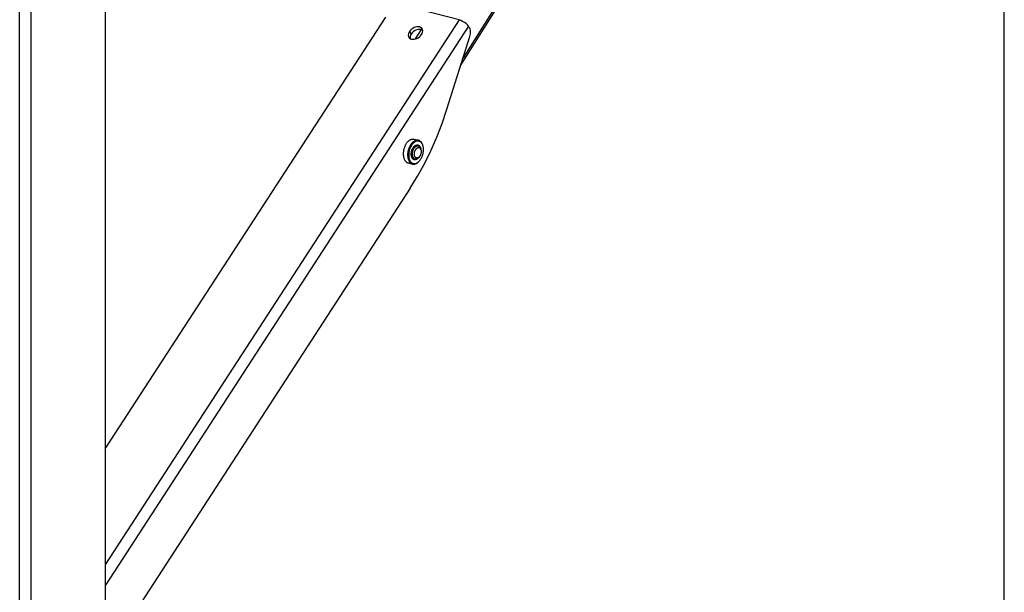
# Model space of a CAD drawing. Header units: inches. Extents: x 0 to 54.8, y 0 to 35.5.
# Tile 8 of 10: x 41.2 to 54.8, y 7.8 to 15.8. Entities that reach past the tile are written whole.
import ezdxf

# ---------------------------------------------------------------- set-up
doc = ezdxf.new("R2010")
doc.units = ezdxf.units.IN
doc.header["$LTSCALE"] = 3.016129
doc.header["$MEASUREMENT"] = 0
doc.layers.get('0').update_dxf_attribs({"linetype": 'CONTINUOUS'})
doc.layers.add('02___PRT_ALL_AXES', color=7, linetype='CONTINUOUS')

msp = doc.modelspace()

# ---------------------------------------------------------------- linework, layer by layer
at = {"color": 7, "linetype": 'Continuous'}
for p, q in [((54.839, 0), (54.839, 35.484)), ((47.299, 15.131), (50.86, 20.815)), ((50.818, 20.799), (47.332, 15.235)), ((47.276, 15.761), (46.571, 15.943)), ((46.254, 15.799), (42.369, 9.819)), ((47.276, 15.761), (42.369, 8.208)), ((47.406, 15.671), (42.369, 7.917)), ((46.586, 15.599), (46.61, 15.563)), ((46.749, 15.626), (46.666, 15.495)), ((47.406, 15.671), (47.391, 15.69)), ((47.416, 15.656), (47.406, 15.671)), ((47.106, 14.519), (47.425, 15.529)), ((46.651, 14.104), (46.713, 14.089)), ((46.541, 14.042), (46.536, 14.035)), ((46.644, 13.996), (46.646, 13.999)), ((46.747, 13.953), (46.744, 13.966)), ((46.776, 14.001), (46.775, 14.008)), ((46.776, 14.001), (46.775, 14.007)), ((46.613, 13.87), (46.612, 13.874)), ((46.615, 13.865), (46.613, 13.87)), ((46.723, 13.862), (46.714, 13.851)), ((46.725, 13.805), (46.721, 13.799)), ((46.566, 13.775), (46.627, 13.759)), ((46.597, 13.425), (42.369, 6.916))]:
    msp.add_line(p, q, dxfattribs=at)
at = {"color": 3, "linetype": 'Continuous'}
for p, q in [((42.369, 4.289), (42.369, 19.226)), ((41.178, 3.915), (41.178, 18.83)), ((41.336, 3.87), (41.336, 18.822))]:
    msp.add_line(p, q, dxfattribs=at)
at = {"color": 7, "linetype": 'Continuous'}
for points in [[(47.391, 15.69), (47.372, 15.708), (47.349, 15.725), (47.324, 15.74), (47.3, 15.752), (47.276, 15.761)], [(46.586, 15.599), (46.577, 15.582), (46.571, 15.565), (46.57, 15.549), (46.572, 15.533), (46.578, 15.52), (46.579, 15.517)], [(46.76, 15.638), (46.752, 15.648), (46.74, 15.656), (46.725, 15.662), (46.707, 15.665), (46.688, 15.664), (46.669, 15.66), (46.649, 15.653), (46.631, 15.643), (46.614, 15.63), (46.599, 15.616), (46.586, 15.599)], [(46.753, 15.556), (46.762, 15.573), (46.768, 15.59), (46.77, 15.607), (46.768, 15.622), (46.762, 15.636), (46.76, 15.638)], [(47.425, 15.529), (47.429, 15.547), (47.432, 15.565), (47.434, 15.582), (47.433, 15.599), (47.432, 15.615), (47.428, 15.63), (47.423, 15.644), (47.416, 15.656)], [(46.579, 15.517), (46.587, 15.508), (46.6, 15.499), (46.615, 15.493), (46.632, 15.491), (46.651, 15.491), (46.67, 15.495), (46.69, 15.503), (46.709, 15.513), (46.726, 15.525), (46.741, 15.54), (46.753, 15.556)], [(46.597, 13.425), (46.699, 13.591), (46.795, 13.764), (46.884, 13.944), (46.966, 14.131), (47.04, 14.322), (47.106, 14.519)], [(46.541, 14.042), (46.545, 14.048), (46.55, 14.055), (46.555, 14.061), (46.56, 14.067), (46.565, 14.072), (46.571, 14.077), (46.576, 14.082), (46.582, 14.087), (46.587, 14.09), (46.593, 14.094), (46.599, 14.097), (46.604, 14.1), (46.61, 14.102), (46.616, 14.104), (46.621, 14.105), (46.627, 14.106), (46.633, 14.106), (46.638, 14.106), (46.644, 14.106), (46.649, 14.105), (46.651, 14.104)], [(46.713, 14.089), (46.708, 14.09), (46.701, 14.09), (46.694, 14.091), (46.686, 14.09), (46.679, 14.088), (46.671, 14.086), (46.664, 14.083), (46.656, 14.079), (46.649, 14.075), (46.642, 14.07), (46.634, 14.064), (46.628, 14.057), (46.621, 14.05)], [(46.775, 14.007), (46.773, 14.016), (46.77, 14.024), (46.766, 14.032), (46.762, 14.039), (46.758, 14.046), (46.754, 14.052), (46.749, 14.058), (46.744, 14.063), (46.738, 14.067), (46.732, 14.071), (46.726, 14.074), (46.72, 14.076), (46.713, 14.078), (46.707, 14.079), (46.7, 14.079), (46.693, 14.078), (46.686, 14.077), (46.679, 14.075), (46.672, 14.072), (46.665, 14.068), (46.658, 14.064), (46.651, 14.059), (46.644, 14.054), (46.638, 14.047), (46.631, 14.041)], [(46.775, 14.008), (46.773, 14.014), (46.771, 14.023), (46.768, 14.032), (46.764, 14.041), (46.76, 14.049), (46.756, 14.056), (46.751, 14.063), (46.746, 14.069), (46.74, 14.074), (46.734, 14.078), (46.728, 14.082), (46.721, 14.086), (46.715, 14.088), (46.713, 14.089)], [(46.536, 14.035), (46.532, 14.027), (46.528, 14.02), (46.525, 14.012), (46.521, 14.004), (46.518, 13.996), (46.515, 13.988), (46.512, 13.979), (46.509, 13.971), (46.507, 13.962), (46.505, 13.953), (46.503, 13.945), (46.502, 13.936), (46.501, 13.927), (46.5, 13.919), (46.5, 13.91), (46.499, 13.901), (46.5, 13.893), (46.5, 13.885), (46.501, 13.877), (46.502, 13.869), (46.503, 13.861), (46.504, 13.853), (46.506, 13.846), (46.508, 13.839), (46.511, 13.832), (46.513, 13.826), (46.516, 13.819), (46.52, 13.813), (46.523, 13.808), (46.527, 13.803), (46.531, 13.798), (46.535, 13.794), (46.539, 13.79), (46.544, 13.786), (46.548, 13.783), (46.553, 13.78), (46.558, 13.778), (46.563, 13.776), (46.566, 13.775)], [(46.602, 14.026), (46.597, 14.017), (46.591, 14.007), (46.586, 13.997), (46.582, 13.987), (46.578, 13.976), (46.574, 13.965), (46.57, 13.954), (46.568, 13.943), (46.565, 13.931), (46.563, 13.92), (46.562, 13.909), (46.561, 13.897), (46.561, 13.886), (46.561, 13.875), (46.562, 13.864), (46.563, 13.854), (46.564, 13.844)], [(46.614, 14.018), (46.609, 14.009), (46.604, 14), (46.599, 13.991), (46.595, 13.981), (46.591, 13.971), (46.587, 13.961), (46.584, 13.95), (46.581, 13.94), (46.579, 13.929), (46.577, 13.918), (46.576, 13.908), (46.575, 13.897), (46.575, 13.886), (46.575, 13.876), (46.576, 13.866), (46.577, 13.856), (46.578, 13.846), (46.58, 13.837)], [(46.621, 14.05), (46.614, 14.043), (46.608, 14.034), (46.602, 14.026)], [(46.613, 13.87), (46.612, 13.876), (46.611, 13.883), (46.61, 13.89), (46.61, 13.898), (46.61, 13.905), (46.611, 13.913), (46.612, 13.921), (46.613, 13.928), (46.615, 13.936), (46.617, 13.944), (46.619, 13.951), (46.622, 13.958), (46.625, 13.966), (46.628, 13.972), (46.632, 13.979), (46.636, 13.985)], [(46.631, 14.041), (46.625, 14.034), (46.619, 14.026), (46.614, 14.018)], [(46.626, 13.898), (46.626, 13.905), (46.627, 13.913), (46.628, 13.921), (46.629, 13.929), (46.631, 13.937), (46.634, 13.945), (46.637, 13.953), (46.64, 13.96), (46.643, 13.967), (46.647, 13.974), (46.651, 13.98), (46.656, 13.986), (46.661, 13.991), (46.665, 13.996), (46.67, 14), (46.676, 14.004), (46.681, 14.007), (46.686, 14.009), (46.691, 14.011), (46.697, 14.012), (46.702, 14.012), (46.707, 14.011), (46.71, 14.011)], [(46.636, 13.985), (46.64, 13.991), (46.644, 13.996)], [(46.644, 13.996), (46.648, 14), (46.652, 14.004), (46.656, 14.007), (46.661, 14.01), (46.666, 14.012), (46.67, 14.014), (46.675, 14.016), (46.679, 14.017), (46.684, 14.017)], [(46.646, 13.999), (46.648, 14.001), (46.653, 14.006), (46.658, 14.01), (46.663, 14.014), (46.668, 14.017), (46.673, 14.02)], [(46.654, 13.898), (46.654, 13.905), (46.655, 13.911), (46.655, 13.917), (46.657, 13.923), (46.658, 13.93), (46.66, 13.936), (46.662, 13.942), (46.665, 13.948), (46.668, 13.953), (46.671, 13.958), (46.674, 13.963), (46.678, 13.968), (46.681, 13.972), (46.685, 13.976), (46.689, 13.979), (46.693, 13.982), (46.697, 13.984), (46.701, 13.986), (46.706, 13.987), (46.71, 13.988), (46.714, 13.988), (46.718, 13.988), (46.722, 13.987), (46.725, 13.986), (46.729, 13.984), (46.732, 13.981), (46.735, 13.978), (46.738, 13.974), (46.74, 13.971), (46.743, 13.966)], [(46.673, 14.02), (46.678, 14.022), (46.683, 14.023), (46.688, 14.024), (46.693, 14.025), (46.698, 14.025), (46.702, 14.024), (46.707, 14.023), (46.712, 14.021), (46.716, 14.018), (46.72, 14.015), (46.724, 14.012), (46.727, 14.008), (46.731, 14.003), (46.734, 13.999), (46.736, 13.993), (46.739, 13.987), (46.741, 13.981), (46.742, 13.975), (46.743, 13.971)], [(46.684, 14.017), (46.688, 14.017), (46.692, 14.016), (46.694, 14.016)], [(46.694, 14.016), (46.697, 14.015), (46.701, 14.013), (46.702, 14.013)], [(46.71, 14.011), (46.712, 14.01), (46.716, 14.008), (46.721, 14.006), (46.725, 14.003), (46.729, 13.999), (46.732, 13.994), (46.736, 13.989), (46.738, 13.984), (46.741, 13.978), (46.743, 13.971), (46.744, 13.966)], [(46.741, 13.826), (46.747, 13.835), (46.752, 13.844), (46.756, 13.853), (46.761, 13.863), (46.765, 13.873), (46.768, 13.883), (46.771, 13.894), (46.774, 13.904), (46.776, 13.915), (46.778, 13.926), (46.779, 13.936), (46.78, 13.947), (46.78, 13.958), (46.78, 13.968), (46.78, 13.978), (46.779, 13.988), (46.777, 13.998), (46.776, 14.001)], [(46.743, 13.966), (46.745, 13.961), (46.746, 13.956), (46.747, 13.953)], [(46.747, 13.953), (46.747, 13.951), (46.748, 13.945), (46.749, 13.939), (46.749, 13.933)], [(46.564, 13.844), (46.567, 13.834), (46.569, 13.825), (46.572, 13.816), (46.576, 13.807), (46.58, 13.799)], [(46.58, 13.837), (46.583, 13.828), (46.586, 13.82), (46.589, 13.812), (46.593, 13.805), (46.597, 13.798), (46.602, 13.792), (46.606, 13.786), (46.612, 13.781), (46.617, 13.777), (46.623, 13.773), (46.629, 13.77), (46.636, 13.768), (46.642, 13.766), (46.649, 13.765), (46.656, 13.765), (46.662, 13.766), (46.669, 13.767), (46.676, 13.769), (46.684, 13.772), (46.691, 13.776), (46.697, 13.78), (46.704, 13.785), (46.711, 13.79), (46.718, 13.797)], [(46.58, 13.799), (46.584, 13.792), (46.589, 13.785), (46.594, 13.779), (46.6, 13.774), (46.606, 13.769), (46.612, 13.766), (46.619, 13.762), (46.625, 13.76), (46.627, 13.759)], [(46.628, 13.836), (46.625, 13.841), (46.622, 13.845), (46.619, 13.851), (46.617, 13.857), (46.615, 13.863), (46.613, 13.869), (46.613, 13.87)], [(46.639, 13.835), (46.635, 13.837), (46.632, 13.839), (46.628, 13.843), (46.625, 13.846), (46.622, 13.85), (46.619, 13.855), (46.617, 13.86), (46.615, 13.865)], [(46.662, 13.829), (46.661, 13.829), (46.656, 13.831), (46.651, 13.834), (46.647, 13.837), (46.643, 13.841), (46.64, 13.845), (46.637, 13.85), (46.634, 13.856), (46.631, 13.862), (46.629, 13.868), (46.628, 13.875), (46.627, 13.882), (46.626, 13.89), (46.626, 13.898)], [(46.627, 13.759), (46.632, 13.758), (46.639, 13.758), (46.646, 13.757), (46.654, 13.758), (46.661, 13.76), (46.669, 13.762), (46.676, 13.765), (46.684, 13.769), (46.691, 13.773), (46.698, 13.778), (46.706, 13.784), (46.712, 13.791), (46.719, 13.798), (46.721, 13.799)], [(46.712, 13.848), (46.711, 13.848), (46.707, 13.843), (46.702, 13.838), (46.698, 13.834), (46.693, 13.83), (46.688, 13.827), (46.683, 13.824), (46.678, 13.822), (46.672, 13.821), (46.667, 13.82), (46.662, 13.819), (46.658, 13.819), (46.653, 13.82), (46.648, 13.821), (46.644, 13.823), (46.639, 13.826), (46.635, 13.829), (46.632, 13.832), (46.628, 13.836)], [(46.646, 13.832), (46.643, 13.833), (46.639, 13.835)], [(46.654, 13.831), (46.652, 13.831), (46.648, 13.832), (46.646, 13.832)], [(46.714, 13.852), (46.71, 13.85), (46.706, 13.847), (46.701, 13.845), (46.697, 13.844), (46.693, 13.843), (46.689, 13.843), (46.685, 13.844), (46.681, 13.845), (46.678, 13.846), (46.674, 13.848), (46.671, 13.851), (46.668, 13.854), (46.665, 13.857), (46.662, 13.861), (46.66, 13.865), (46.658, 13.87), (46.657, 13.875), (46.655, 13.881), (46.655, 13.886), (46.654, 13.892), (46.654, 13.898)], [(46.714, 13.851), (46.712, 13.848), (46.707, 13.843), (46.702, 13.839), (46.697, 13.836), (46.691, 13.833), (46.686, 13.83), (46.681, 13.829), (46.676, 13.828), (46.67, 13.828), (46.665, 13.828), (46.662, 13.829)], [(46.723, 13.862), (46.722, 13.859), (46.718, 13.856), (46.714, 13.852)], [(46.718, 13.797), (46.724, 13.803), (46.725, 13.805)], [(46.749, 13.933), (46.749, 13.927), (46.748, 13.921), (46.747, 13.915), (46.746, 13.908), (46.745, 13.902), (46.743, 13.896), (46.74, 13.89), (46.738, 13.884), (46.735, 13.878), (46.732, 13.873), (46.729, 13.868), (46.725, 13.864), (46.723, 13.862)], [(46.725, 13.805), (46.73, 13.81), (46.736, 13.818), (46.741, 13.826)]]:
    msp.add_lwpolyline(points, dxfattribs=at)
at = {"color": 3, "linetype": 'Continuous'}
for points in [[(46.712, 15.628), (46.693, 15.624), (46.673, 15.617), (46.655, 15.607), (46.637, 15.594), (46.623, 15.58), (46.61, 15.563)], [(46.749, 15.626), (46.731, 15.629), (46.712, 15.628)], [(46.768, 15.617), (46.764, 15.621), (46.749, 15.626)], [(46.61, 15.563), (46.601, 15.546), (46.595, 15.529), (46.594, 15.513), (46.595, 15.502)]]:
    msp.add_lwpolyline(points, dxfattribs=at)
at = {"layer": '02___PRT_ALL_AXES', "color": 7, "linetype": 'Continuous'}
for p, q in [((46.686, 14.017), (46.71, 14.011)), ((46.638, 13.835), (46.662, 13.829))]:
    msp.add_line(p, q, dxfattribs=at)

doc.saveas('drawing.dxf')
